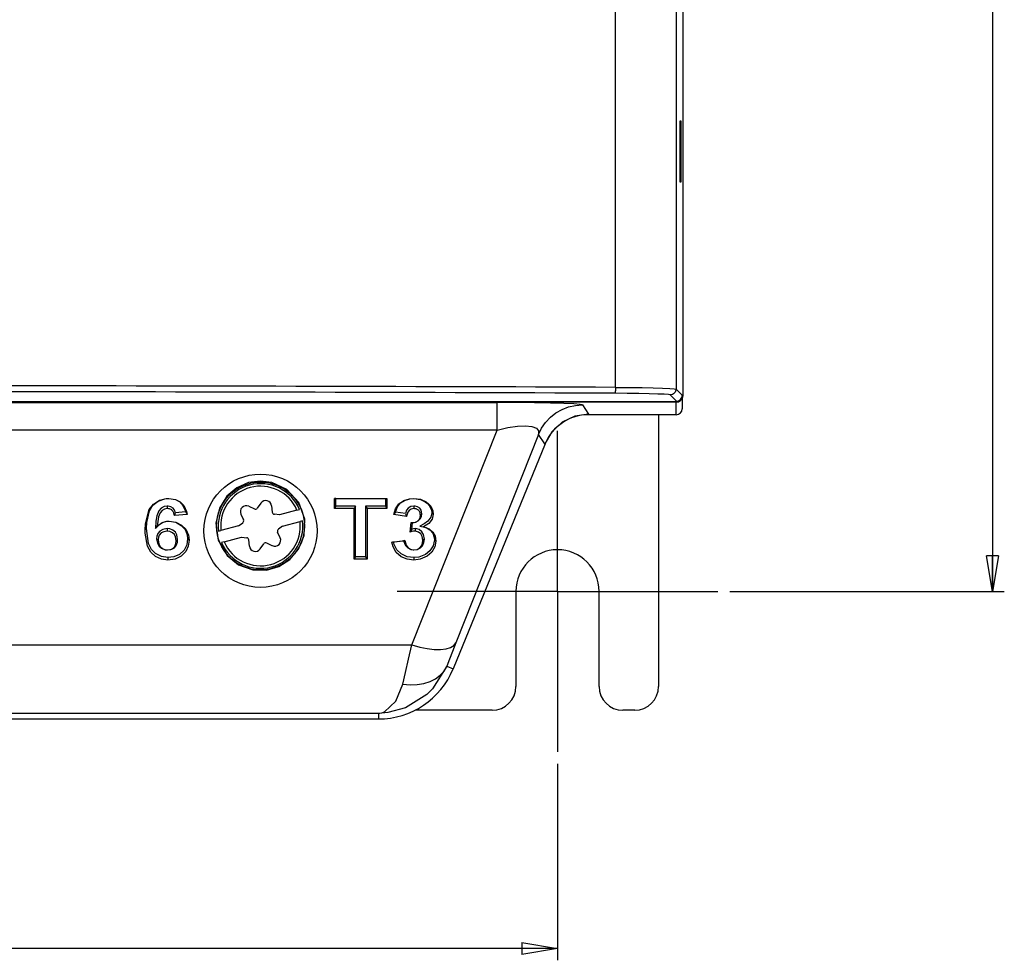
# Model space of a CAD drawing. Extents: x 462 to 898, y 200 to 700.
# Tile 10 of 13: x 576 to 659, y 431 to 510. Entities that reach past the tile are written whole.
import ezdxf

# ---------------------------------------------------------------- set-up
doc = ezdxf.new("R2010")
doc.units = 0
doc.header["$MEASUREMENT"] = 0
doc.header["$PDSIZE"] = -1
doc.linetypes.add('CENTERX2', pattern=[20.32, 12.7, -2.54, 2.54, -2.54])
doc.layers.get('0').update_dxf_attribs({"linetype": 'CONTINUOUS'})
doc.layers.get('DEFPOINTS').update_dxf_attribs({"linetype": 'CONTINUOUS'})
doc.styles.add('SLDTEXTSTYLE0', font='txt', dxfattribs={"width": 0.75})
doc.dimstyles.new('SLDDIMSTYLE0', dxfattribs={"dimtxt": 3.5, "dimasz": 3, "dimexe": 1, "dimexo": 0.0625, "dimgap": 0.875, "dimtad": 2, "dimdec": 1, "dimzin": 4, "dimtxsty": 'STANDARD', "dimblk1": 'CLOSED', "dimblk2": 'CLOSED', "dimsah": 1, "dimcen": 0.09, "dimclrd": 7, "dimclre": 7, "dimclrt": 7, "dimazin": 3, "dimtfac": 1, "dimtdec": 4, "dimtofl": 0, "dimtmove": 0, "dimatfit": 3, "dimtolj": 1, "dimtzin": 12})

# ---------------------------------------------------------------- blocks, each defined once
blk = doc.blocks.new('SW_CENTERMARK6')
at = {"color": 7, "linetype": 'CENTERX2'}
for p, q in [((621.208, 471.71), (621.208, 475.21)), ((611.208, 461.71), (607.708, 461.71)), ((631.208, 461.71), (634.708, 461.71)), ((621.208, 451.71), (621.208, 448.21))]:
    blk.add_line(p, q, dxfattribs=at)
at = {"color": 7, "linetype": 'CONTINUOUS'}
for q in [(621.208, 471.71), (611.208, 461.71), (621.208, 451.71), (631.208, 461.71)]:
    blk.add_line((621.208, 461.71), q, dxfattribs=at)
blk = doc.blocks.new('_CLOSED')
at = {"color": 0, "linetype": 'BYBLOCK'}
for p, q in [((-1, 0.166667), (0, 0)), ((-1, 0.166667), (-1, -0.166667)), ((0, 0), (-1, -0.166667)), ((0, 0), (-1, 0))]:
    blk.add_line(p, q, dxfattribs=at)
blk = doc.blocks.new('*D5')
at = {"color": 7}
for p, q in [((497.208, 447.21), (497.208, 430.665)), ((621.208, 447.21), (621.208, 430.665)), ((621.208, 431.665), (497.208, 431.665))]:
    blk.add_line(p, q, dxfattribs=at)
at = {"layer": 'DEFPOINTS', "color": 7}
for p in [(497.208, 448.21), (621.208, 448.21)]:
    blk.add_point(p, dxfattribs=at)
at = {"xscale": 3, "yscale": 3}
for p, rotation in [((497.208, 431.665), 180.0000000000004), ((621.208, 431.665), 360.0000000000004)]:
    blk.add_blockref('_CLOSED', p, dxfattribs=dict(at, rotation=rotation))
at = {"color": 7, "insert": (553.402, 433.165), "char_height": 3.5, "attachment_point": 7, "style": 'SLDTEXTSTYLE0'}
blk.add_mtext('124.0', dxfattribs=at)
blk = doc.blocks.new('*D6')
at = {"color": 7}
for p, q in [((635.458, 657.71), (658.815, 657.71)), ((657.815, 657.71), (657.815, 461.71)), ((635.708, 461.71), (658.815, 461.71))]:
    blk.add_line(p, q, dxfattribs=at)
at = {"layer": 'DEFPOINTS', "color": 7}
for p in [(634.458, 657.71), (634.708, 461.71)]:
    blk.add_point(p, dxfattribs=at)
at = {"xscale": 3, "yscale": 3}
for p, rotation in [((657.815, 657.71), 90.0000000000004), ((657.815, 461.71), 270.0000000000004)]:
    blk.add_blockref('_CLOSED', p, dxfattribs=dict(at, rotation=rotation))
at = {"color": 7, "insert": (656.315, 553.904), "char_height": 3.5, "attachment_point": 7, "rotation": 90, "style": 'SLDTEXTSTYLE0'}
blk.add_mtext('196.0', dxfattribs=at)

msp = doc.modelspace()

# ---------------------------------------------------------------- linework, layer by layer
at = {"color": 7, "linetype": 'CONTINUOUS'}
for p, q in [((631.761, 639.21), (631.761, 478.21)), ((626.093, 478.876), (626.093, 638.545)), ((631.181, 638.683), (631.181, 478.737)), ((631.604, 501.263), (631.509, 501.263)), ((631.509, 501.263), (631.509, 496.158)), ((631.604, 496.158), (631.604, 501.263)), ((631.509, 496.158), (631.604, 496.158)), ((631.209, 477.71), (630.682, 478.237)), ((631.181, 478.737), (631.708, 478.21)), ((631.761, 478.21), (631.708, 478.21)), ((631.208, 477.619), (487.208, 477.619)), ((502.303, 477.593), (616.114, 477.593)), ((631.209, 477.658), (555.951, 477.658)), ((616.114, 475.285), (616.114, 477.593)), ((623.301, 477.402), (623.829, 476.616)), ((631.208, 476.576), (631.208, 477.619)), ((631.209, 477.658), (631.209, 477.71)), ((631.708, 478.119), (631.708, 477.077)), ((623.829, 476.616), (622.664, 476.442)), ((623.829, 476.576), (623.829, 476.616)), ((631.208, 476.576), (623.829, 476.576)), ((629.708, 476.576), (629.708, 453.71)), ((621.6, 475.937), (620.73, 475.144)), ((622.664, 476.442), (621.6, 475.937)), ((616.114, 475.285), (502.303, 475.285)), ((608.956, 457.213), (616.114, 475.285)), ((619.6, 474.918), (612.657, 457.389)), ((620.128, 474.132), (619.6, 474.918)), ((620.73, 475.144), (620.128, 474.132)), ((620.164, 474.117), (612.418, 455.189)), ((620.164, 474.117), (620.128, 474.132)), ((596.238, 469.139), (595.939, 468.711)), ((602.547, 469.52), (602.425, 469.525)), ((602.425, 468.673), (602.425, 469.525)), ((602.425, 469.525), (606.84, 469.525)), ((602.547, 468.889), (602.547, 469.52)), ((602.547, 469.52), (606.718, 469.52)), ((606.718, 469.52), (606.84, 469.525)), ((606.718, 469.52), (606.718, 468.889)), ((606.84, 469.525), (606.84, 468.673)), ((588.357, 468.889), (588.356, 468.673)), ((589.9, 468.393), (589.061, 468.309)), ((595.217, 468.865), (595.69, 468.645)), ((597.146, 468.896), (597.191, 468.376)), ((599.278, 468.552), (597.806, 468.157)), ((599.278, 468.552), (599.484, 468.607)), ((602.547, 468.889), (602.425, 468.673)), ((604.09, 468.673), (602.425, 468.673)), ((604.212, 468.889), (602.547, 468.889)), ((604.212, 468.889), (604.09, 468.673)), ((604.09, 464.41), (604.09, 468.673)), ((604.212, 464.626), (604.212, 468.889)), ((605.053, 468.889), (605.175, 468.673)), ((605.053, 468.889), (605.053, 464.626)), ((606.718, 468.889), (605.053, 468.889)), ((606.84, 468.673), (605.175, 468.673)), ((605.175, 468.673), (605.175, 464.41)), ((606.718, 468.889), (606.84, 468.673)), ((608.402, 468.248), (607.566, 468.362)), ((609.124, 468.889), (609.124, 468.673)), ((590.044, 468.19), (588.958, 468.082)), ((594.352, 467.23), (594.707, 467.479)), ((594.553, 468.2), (594.774, 467.727)), ((597.806, 468.157), (597.373, 468.194)), ((598.065, 467.191), (599.537, 467.586)), ((599.743, 467.641), (599.537, 467.586)), ((608.504, 468.017), (607.419, 468.164)), ((608.794, 466.698), (608.895, 467.492)), ((608.936, 466.954), (609.004, 467.488)), ((609.784, 468.233), (609.662, 468.127)), ((587.355, 466.994), (587.501, 467.195)), ((588.338, 466.987), (588.337, 466.771)), ((592.674, 466.779), (592.88, 466.834)), ((594.352, 467.23), (592.88, 466.834)), ((597.864, 466.22), (597.643, 466.693)), ((598.065, 467.191), (597.71, 466.942)), ((609.227, 466.987), (609.224, 466.771)), ((609.61, 467.202), (609.936, 467.139)), ((587.461, 466.141), (587.583, 466.035)), ((589.225, 466.068), (589.103, 465.962)), ((593.139, 465.869), (592.933, 465.813)), ((593.139, 465.869), (594.611, 466.264)), ((594.611, 466.264), (595.043, 466.226)), ((595.271, 465.524), (595.225, 466.044)), ((607.274, 465.863), (608.359, 465.984)), ((607.411, 465.872), (608.256, 465.967)), ((610.001, 466.114), (609.879, 466.007)), ((588.391, 465.192), (588.392, 465.197)), ((596.179, 465.281), (596.478, 465.709)), ((597.2, 465.555), (596.726, 465.776)), ((609.121, 465.192), (609.123, 465.197)), ((604.212, 464.626), (604.09, 464.41)), ((605.175, 464.41), (604.09, 464.41)), ((605.053, 464.626), (604.212, 464.626)), ((605.053, 464.626), (605.175, 464.41)), ((617.708, 461.71), (617.708, 453.71)), ((624.708, 453.71), (624.708, 461.71)), ((509.46, 457.213), (608.956, 457.213)), ((611.888, 455.407), (612.418, 455.189)), ((615.708, 451.71), (609.216, 451.71)), ((627.708, 451.71), (626.708, 451.71)), ((606.131, 451.443), (512.286, 451.443)), ((588.208, 450.969), (567.208, 450.969)), ((604.208, 450.969), (588.208, 450.969)), ((606.131, 450.969), (604.208, 450.969)), ((606.131, 451.443), (606.131, 450.969))]:
    msp.add_line(p, q, dxfattribs=at)
at = {"color": 7, "linetype": 'CONTINUOUS', "flags": 128}
for points in [[(626.093, 478.876), (626.092, 478.78), (626.087, 478.687), (626.08, 478.602), (626.071, 478.527), (626.059, 478.464), (626.046, 478.418), (626.032, 478.388), (626.018, 478.376)], [(630.682, 478.237), (630.545, 478.266), (630.196, 478.293), (629.65, 478.317), (628.928, 478.339), (628.059, 478.356), (627.075, 478.369), (626.018, 478.376)], [(626.093, 478.876), (627.247, 478.869), (628.32, 478.856), (629.269, 478.839), (630.057, 478.817), (630.652, 478.793), (631.032, 478.765), (631.181, 478.737)], [(631.181, 478.737), (631.172, 478.64), (631.143, 478.546), (631.097, 478.459), (631.035, 478.384), (630.959, 478.322), (630.873, 478.275), (630.779, 478.247), (630.682, 478.237)], [(631.761, 478.21), (631.729, 478.027), (631.639, 477.864), (631.498, 477.74), (631.329, 477.672), (631.209, 477.658)], [(623.301, 477.402), (623.102, 477.447), (622.574, 477.488), (621.738, 477.524), (620.626, 477.553), (619.282, 477.575), (617.758, 477.589), (616.114, 477.593)], [(619.6, 474.918), (619.863, 475.447), (620.202, 475.93), (620.608, 476.359), (621.072, 476.723), (621.585, 477.015), (622.136, 477.229), (622.712, 477.359), (623.301, 477.402)], [(616.114, 475.285), (617.018, 475.489), (617.83, 475.609), (618.519, 475.641), (619.058, 475.584), (619.427, 475.441), (619.609, 475.216), (619.6, 474.918)], [(596.208, 470.995), (595.208, 470.86), (594.226, 470.431), (593.384, 469.719), (592.748, 468.714), (592.449, 467.438), (592.644, 466.017), (593.403, 464.718), (594.355, 463.952), (595.563, 463.52), (596.723, 463.5), (597.758, 463.798), (598.668, 464.379), (599.411, 465.249), (599.883, 466.41), (599.931, 467.791), (599.425, 469.187), (598.411, 470.284), (597.17, 470.87), (596.208, 470.995)], [(586.498, 466.899), (586.518, 467.396), (586.834, 468.597), (587.192, 469.05), (587.694, 469.373), (588.27, 469.515), (588.495, 469.525)], [(586.62, 467.004), (586.64, 467.501), (586.861, 468.484), (587.153, 468.952), (587.6, 469.308), (588.152, 469.494), (588.495, 469.52)], [(588.495, 469.52), (588.495, 469.522), (588.495, 469.523), (588.495, 469.524), (588.495, 469.525)], [(588.495, 469.525), (589.043, 469.447), (589.444, 469.245), (589.751, 468.936), (589.988, 468.435), (590.044, 468.19)], [(588.495, 469.52), (589.043, 469.435), (589.404, 469.237), (589.675, 468.945), (589.885, 468.455), (589.9, 468.393)], [(607.419, 468.164), (607.57, 468.644), (607.859, 469.076), (608.275, 469.354), (608.734, 469.495), (609.115, 469.525)], [(607.566, 468.362), (607.745, 468.835), (607.992, 469.147), (608.339, 469.365), (608.771, 469.494), (609.115, 469.52)], [(609.115, 469.52), (609.115, 469.522), (609.115, 469.523), (609.115, 469.524), (609.115, 469.525)], [(609.115, 469.525), (609.662, 469.459), (610.16, 469.231), (610.361, 469.065)], [(609.115, 469.52), (609.662, 469.449), (610.074, 469.257), (610.272, 469.095)], [(610.272, 469.095), (610.438, 468.902), (610.598, 468.554), (610.625, 468.32)], [(610.272, 469.095), (610.294, 469.088), (610.316, 469.08), (610.338, 469.073), (610.361, 469.065)], [(588.357, 468.889), (588.084, 468.843), (587.852, 468.713), (587.639, 468.475), (587.487, 468.079), (587.406, 467.611), (587.355, 466.994)], [(588.356, 468.673), (588.131, 468.635), (587.937, 468.528), (587.749, 468.321), (587.611, 467.972), (587.501, 467.195)], [(588.958, 468.082), (588.948, 468.144), (588.936, 468.205), (588.921, 468.266), (588.9, 468.325), (588.873, 468.383), (588.841, 468.438), (588.801, 468.489), (588.755, 468.536), (588.73, 468.557), (588.675, 468.594), (588.615, 468.624), (588.551, 468.647), (588.484, 468.662), (588.45, 468.667), (588.356, 468.673)], [(589.061, 468.309), (588.977, 468.549), (588.844, 468.717), (588.656, 468.835), (588.447, 468.884), (588.357, 468.889)], [(589.9, 468.393), (589.965, 468.302), (590.004, 468.246), (590.044, 468.19)], [(607.566, 468.362), (607.5, 468.274), (607.459, 468.219), (607.419, 468.164)], [(609.124, 468.889), (608.852, 468.838), (608.644, 468.707), (608.507, 468.538), (608.402, 468.248)], [(609.124, 468.673), (608.888, 468.625), (608.721, 468.514), (608.611, 468.374), (608.521, 468.117), (608.504, 468.017)], [(609.784, 468.233), (609.722, 468.538), (609.604, 468.705), (609.43, 468.827), (609.231, 468.882), (609.124, 468.889)], [(609.662, 468.127), (609.659, 468.19), (609.652, 468.252), (609.638, 468.313), (609.617, 468.372), (609.604, 468.401), (609.571, 468.456), (609.531, 468.507), (609.509, 468.53), (609.458, 468.573), (609.402, 468.609), (609.372, 468.624), (609.308, 468.648), (609.241, 468.663), (609.207, 468.668), (609.124, 468.673)], [(610.625, 468.32), (610.544, 467.943), (610.304, 467.624), (609.977, 467.394), (609.61, 467.202)], [(610.361, 469.065), (610.531, 468.87), (610.716, 468.48), (610.747, 468.214)], [(610.625, 468.32), (610.655, 468.294), (610.686, 468.267), (610.716, 468.241), (610.747, 468.214)], [(587.355, 466.994), (587.732, 467.355), (587.958, 467.498), (588.315, 467.604), (588.521, 467.618)], [(587.501, 467.195), (587.937, 467.507), (588.214, 467.594), (588.521, 467.623)], [(588.521, 467.618), (588.521, 467.62), (588.521, 467.621), (588.521, 467.622), (588.521, 467.623)], [(588.521, 467.623), (589.067, 467.542), (589.552, 467.294), (589.912, 466.934), (590.137, 466.446), (590.188, 466.012)], [(588.521, 467.618), (589.067, 467.53), (589.542, 467.262), (589.857, 466.908), (590.033, 466.462), (590.066, 466.118)], [(608.895, 467.492), (609.245, 467.535), (609.421, 467.623), (609.554, 467.759), (609.636, 467.93), (609.662, 468.127)], [(609.004, 467.488), (609.276, 467.534), (609.491, 467.638), (609.655, 467.802), (609.754, 468.006), (609.784, 468.233)], [(610.747, 468.214), (610.651, 467.782), (610.369, 467.421), (609.936, 467.139)], [(586.62, 467.004), (586.59, 466.978), (586.56, 466.952), (586.529, 466.925), (586.498, 466.899)], [(588.413, 464.344), (587.866, 464.416), (587.371, 464.647), (586.983, 465.005), (586.7, 465.517), (586.504, 466.607), (586.498, 466.899)], [(588.414, 464.56), (587.867, 464.638), (587.381, 464.887), (587.036, 465.235), (586.792, 465.725), (586.62, 467.004)], [(588.338, 466.987), (587.976, 466.924), (587.735, 466.785), (587.561, 466.578), (587.481, 466.351), (587.461, 466.141)], [(588.337, 466.771), (588.065, 466.731), (587.849, 466.622), (587.687, 466.452), (587.607, 466.257), (587.583, 466.035)], [(589.103, 465.962), (589.057, 466.3), (588.958, 466.495), (588.789, 466.647), (588.586, 466.739), (588.337, 466.771)], [(589.225, 466.068), (589.163, 466.467), (589.038, 466.689), (588.836, 466.858), (588.585, 466.96), (588.338, 466.987)], [(608.936, 466.954), (608.877, 466.849), (608.835, 466.774), (608.794, 466.698)], [(609.224, 466.771), (609.087, 466.762), (608.94, 466.735), (608.794, 466.698)], [(609.227, 466.987), (609.081, 466.978), (608.936, 466.954)], [(609.879, 466.007), (609.827, 466.336), (609.708, 466.542), (609.519, 466.699), (609.35, 466.758), (609.224, 466.771)], [(610.001, 466.114), (609.938, 466.488), (609.797, 466.724), (609.575, 466.903), (609.369, 466.973), (609.227, 466.987)], [(609.61, 467.202), (610.14, 467.071), (610.468, 466.879), (610.705, 466.597), (610.827, 466.249), (610.843, 466.048)], [(609.936, 467.139), (610.402, 466.962), (610.709, 466.693), (610.9, 466.348), (610.964, 465.943)], [(587.461, 466.141), (587.523, 465.766), (587.664, 465.523), (587.885, 465.336), (588.177, 465.214), (588.391, 465.192)], [(587.583, 466.035), (587.637, 465.698), (587.758, 465.487), (587.949, 465.324), (588.203, 465.217), (588.392, 465.197)], [(588.391, 465.192), (588.738, 465.253), (588.958, 465.379), (589.117, 465.567), (589.208, 465.843), (589.225, 466.068)], [(588.392, 465.197), (588.665, 465.24), (588.858, 465.341), (589, 465.498), (589.083, 465.727), (589.103, 465.962)], [(590.188, 466.012), (590.127, 465.516), (589.913, 465.052), (589.517, 464.66), (589.018, 464.424), (588.413, 464.344)], [(590.066, 466.118), (590.001, 465.622), (589.77, 465.163), (589.396, 464.823), (588.915, 464.618), (588.414, 464.56)], [(590.066, 466.118), (590.097, 466.092), (590.127, 466.066), (590.158, 466.039), (590.188, 466.012)], [(609.1, 464.344), (608.553, 464.408), (608.048, 464.62), (607.636, 464.981), (607.371, 465.443), (607.274, 465.863)], [(609.1, 464.56), (608.552, 464.629), (608.055, 464.857), (607.694, 465.204), (607.464, 465.653), (607.411, 465.872)], [(608.256, 465.967), (608.416, 465.561), (608.606, 465.361), (608.86, 465.229), (609.121, 465.192)], [(608.359, 465.984), (608.471, 465.596), (608.617, 465.398), (608.829, 465.255), (609.064, 465.2), (609.123, 465.197)], [(610.843, 466.048), (610.751, 465.552), (610.469, 465.115), (610.087, 464.809), (609.53, 464.6), (609.1, 464.56)], [(610.964, 465.943), (610.88, 465.447), (610.618, 465.001), (610.229, 464.658), (609.648, 464.407), (609.1, 464.344)], [(609.121, 465.192), (609.394, 465.231), (609.66, 465.367), (609.837, 465.549), (609.964, 465.817), (610.001, 466.114)], [(609.123, 465.197), (609.396, 465.243), (609.609, 465.369), (609.758, 465.538), (609.853, 465.77), (609.879, 466.007)], [(610.843, 466.048), (610.873, 466.022), (610.903, 465.996), (610.934, 465.969), (610.964, 465.943)], [(588.414, 464.56), (588.413, 464.507), (588.413, 464.454), (588.413, 464.399), (588.413, 464.344)], [(609.1, 464.56), (609.1, 464.507), (609.1, 464.454), (609.1, 464.399), (609.1, 464.344)], [(608.187, 453.909), (608.412, 454.891), (608.67, 456), (608.956, 457.213)], [(608.956, 457.213), (609.605, 457.028), (610.235, 456.898), (610.826, 456.828), (611.362, 456.821), (611.825, 456.876), (612.202, 456.991), (612.482, 457.164), (612.657, 457.389)], [(612.657, 457.389), (612.371, 456.661), (612.113, 455.996), (611.888, 455.407)], [(611.888, 455.407), (610.691, 453.495), (610.221, 453.031), (608.409, 451.906), (606.938, 451.507), (606.145, 451.443), (606.131, 451.443)], [(608.187, 453.909), (608.798, 453.847), (609.393, 453.861), (609.959, 453.952), (610.48, 454.116), (610.944, 454.351), (611.34, 454.649), (611.657, 455.004), (611.888, 455.407)], [(606.131, 451.443), (606.138, 451.443), (606.154, 451.445), (606.185, 451.448), (606.257, 451.457), (606.426, 451.495), (606.654, 451.581), (607.606, 452.467), (608.187, 453.909)]]:
    msp.add_lwpolyline(points, dxfattribs=at)
at = {"color": 7, "linetype": 'CONTINUOUS'}
for centre, radius in [((596.208, 466.807), 4.765), ((596.208, 467.21), 3.7)]:
    msp.add_circle(centre, radius, dxfattribs=at)
for centre, radius, start, end in [((559.501, -16121.029), 16599.539, 89.770406, 89.955954), ((559.501, -16158.232), 16637.241, 89.7706663, 89.9560039), ((631.209, 478.21), 0.5, 269.99478, 0), ((631.208, 478.119), 0.5, 270.00982, 0.00982), ((623.829, 472.617), 3.959, 89.99985, 157.74287), ((631.208, 477.076), 0.5, 270.00982, 0.00982), ((596.208, 467.21), 3.561, 23.09825, 186.95362), ((596.208, 467.21), 3.35, 23.60961, 186.44225), ((596.648, 468.853), 0.5, 5.02593, 145.02593), ((576.465, 473.86), 13.765, 335.18225, 336.21892), ((595.006, 468.412), 0.5, 65.02593, 205.02593), ((595.775, 468.826), 0.2, 245.02593, 325.02593), ((597.391, 468.394), 0.2, 185.02593, 265.02593), ((596.208, 467.21), 3.561, 203.09825, 6.95362), ((596.208, 467.21), 3.35, 203.60961, 6.44225), ((594.592, 467.642), 0.2, 305.02593, 25.02593), ((622.44, 474.309), 15.291, 203.35246, 204.29985), ((609.021, 469.409), 1.921, 266.23945, 269.48375), ((597.824, 466.778), 0.2, 125.02593, 205.02593), ((595.026, 466.027), 0.2, 5.02593, 85.02593), ((596.642, 465.595), 0.2, 65.02593, 145.02593), ((597.411, 466.009), 0.5, 245.02593, 25.02593), ((596.887, 615.493), 149.99, 273.97112, 274.02356), ((617.727, 409.453), 57.302, 99.40927, 99.51359), ((595.769, 465.568), 0.5, 185.02593, 325.02593), ((621.208, 461.71), 3.5, 0, 180), ((606.131, 457.763), 6.793, 270, 337.74271), ((615.708, 453.71), 2, 270, 0), ((626.708, 453.71), 2, 180, 270), ((627.708, 453.71), 2, 270, 0)]:
    msp.add_arc(centre, radius, start, end, dxfattribs=at)

# ---------------------------------------------------------------- block references
msp.add_blockref('SW_CENTERMARK6', (0, 0))

# ---------------------------------------------------------------- dimensions: what is measured, and where the dimension line sits
at = {"color": 7}
dim = msp.add_linear_dim(base=(657.815, 461.71), p1=(634.458, 657.71), p2=(634.708, 461.71), angle=90, dimstyle='SLDDIMSTYLE0', dxfattribs=at)
dim.commit()
dim.dimension.update_dxf_attribs({"geometry": '*D6', "text_midpoint": (657.815, 559.71), "dimtype": 160})
dim = msp.add_linear_dim(base=(497.208, 431.665), p1=(621.208, 448.21), p2=(497.208, 448.21), dimstyle='SLDDIMSTYLE0', dxfattribs=at)
dim.commit()
dim.dimension.update_dxf_attribs({"geometry": '*D5', "text_midpoint": (559.208, 431.665), "dimtype": 160})

doc.saveas('drawing.dxf')
